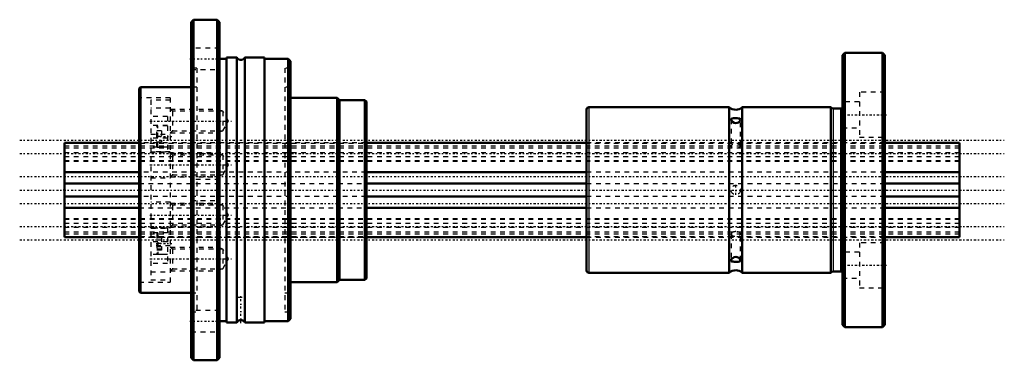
# Model space of a CAD drawing. Header units: millimetres. Extents: x -9 to 198, y -36 to 36.
import ezdxf

# ---------------------------------------------------------------- set-up
doc = ezdxf.new("R2010")
doc.units = ezdxf.units.MM
doc.linetypes.add('Center', pattern=[1.5, 0.45, -0.5, 0.05, -0.5])
doc.linetypes.add('Dashed', pattern=[2, 1, -1])
for name, color, linetype, lineweight in [('2d ConnectionPoints', 7, 'Continuous', 50), ('AM_0', 7, 'Continuous', 50), ('AM_4', 3, 'Continuous', 25), ('AM_5', 3, 'Continuous', 25), ('AM_7', 7, 'Center', 25), ('AM_9', 6, 'Dashed', 25)]:
    doc.layers.add(name, color=color, linetype=linetype, lineweight=lineweight)

# ---------------------------------------------------------------- blocks, each defined once
blk = doc.blocks.new('1_NS_2020ASpline_0_in_NS2020A_189L_4')
at = {"layer": 'AM_0'}
for p, q in [((27.25, 36), (26.75, 35.5)), ((26.75, 35.5), (26.75, -35.5)), ((32.25, 36), (27.25, 36)), ((27.25, 36), (27.25, -36)), ((32.75, 35.5), (32.25, 36)), ((32.25, 36), (32.25, -36)), ((32.75, 35.5), (32.75, -35.5)), ((34.25, 27.7), (32.75, 27.7)), ((34.25, 28), (34.25, -28)), ((36.38, 28), (34.25, 28)), ((36.38, 28), (36.38, -28)), ((42.25, 28), (38.11, 28)), ((38.11, 28), (38.11, -28)), ((42.25, 28), (42.25, -28)), ((47.25, 27.75), (42.25, 27.75)), ((47.75, 27.25), (47.25, 27.75)), ((47.25, 27.75), (47.25, -27.75)), ((47.75, 27.25), (47.75, -27.25)), ((16.05, 21.75), (15.75, 21.45)), ((15.75, 21.45), (15.75, -21.45)), ((26.75, 21.75), (16.05, 21.75)), ((16.05, 21.75), (16.05, -21.75)), ((57.55, 19.5), (47.75, 19.5)), ((57.55, 19.5), (57.55, -19.5)), ((58.05, 19), (57.55, 19.5)), ((63.45, 19), (58.05, 19)), ((58.05, 19), (58.05, -19)), ((63.75, 18.7), (63.45, 19)), ((63.45, 19), (63.45, -19)), ((63.75, 18.7), (63.75, -18.7)), ((63.45, -19), (63.75, -18.7)), ((47.75, -19.5), (57.55, -19.5)), ((57.55, -19.5), (58.05, -19)), ((58.05, -19), (63.45, -19)), ((15.75, -21.45), (16.05, -21.75)), ((16.05, -21.75), (26.75, -21.75)), ((32.75, -27.7), (34.25, -27.7)), ((34.25, -28), (36.38, -28)), ((38.11, -28), (42.25, -28)), ((42.25, -27.75), (47.25, -27.75)), ((47.25, -27.75), (47.75, -27.25)), ((26.75, -35.5), (27.25, -36)), ((27.25, -36), (32.25, -36)), ((32.25, -36), (32.75, -35.5))]:
    blk.add_line(p, q, dxfattribs=at)
blk.add_lwpolyline([(38, -27.84), (37.99, -27.84), (37.95, -27.79), (37.83, -27.69), (37.64, -27.57), (37.44, -27.51), (37.21, -27.49), (37.01, -27.52), (36.83, -27.58), (36.67, -27.68), (36.54, -27.79), (36.5, -27.83), (36.5, -27.83)], dxfattribs=at)
for centre, start, end in [((37.25, 28.5), 210, 330), ((37.25, -28.5), 137.7719, 150), ((37.25, -28.5), 30, 41.5845)]:
    blk.add_arc(centre, 1, start, end, dxfattribs=at)
at = {"layer": 'AM_5', "linetype": 'Dashed'}
for p, q in [((22.35, 17.07), (32.25, 17.07)), ((32.25, 12.07), (32.25, 17.07)), ((33.44, 16.63), (32.25, 17.07)), ((33.44, 12.5), (32.25, 12.07)), ((22.35, 12.07), (32.25, 12.07)), ((22.35, 7.8), (32.25, 7.8)), ((32.25, 2.8), (32.25, 7.8)), ((33.44, 7.37), (32.25, 7.8)), ((22.35, 2.8), (32.25, 2.8)), ((33.44, 3.23), (32.25, 2.8)), ((22.35, -2.8), (32.25, -2.8)), ((32.25, -7.8), (32.25, -2.8)), ((33.44, -3.23), (32.25, -2.8)), ((22.35, -7.8), (32.25, -7.8)), ((33.44, -7.37), (32.25, -7.8)), ((22.35, -12.07), (32.25, -12.07)), ((32.25, -17.07), (32.25, -12.07)), ((33.44, -12.5), (32.25, -12.07)), ((22.35, -17.07), (32.25, -17.07)), ((33.44, -16.63), (32.25, -17.07))]:
    blk.add_line(p, q, dxfattribs=at)
at = {"layer": 'AM_7'}
for p, q in [((26.45, 27.71), (33.05, 27.71)), ((18.05, 14.57), (35.25, 14.57)), ((19.35, 11.31), (22.65, 11.31)), ((18.05, 5.3), (35.25, 5.3)), ((18.05, -5.3), (35.25, -5.3)), ((19.35, -11.31), (22.65, -11.31)), ((18.05, -14.57), (35.25, -14.57)), ((37.25, -28.16), (37.25, -22.4)), ((26.45, -27.71), (33.05, -27.71))]:
    blk.add_line(p, q, dxfattribs=at)
at = {"layer": 'AM_9'}
for p, q in [((32.75, 29.96), (26.75, 29.96)), ((27.95, 25.75), (26.75, 25.75)), ((26.75, 25.46), (32.75, 25.46)), ((27.95, 25.75), (27.95, -25.75)), ((46.55, 25.75), (46.55, -25.75)), ((47.75, 25.75), (46.55, 25.75)), ((27.95, 21.75), (26.75, 21.75)), ((47.75, 21.75), (46.55, 21.75)), ((22.35, 19.5), (15.75, 19.5)), ((22.35, 19), (18.25, 19)), ((18.25, 19), (18.25, -19)), ((22.35, 19.5), (22.35, -19.5)), ((22.35, 17.32), (18.25, 17.32)), ((22.78, 16.63), (22.35, 17.07)), ((33.44, 16.63), (22.78, 16.63)), ((22.78, 16.63), (22.78, 12.5)), ((33.44, 16.63), (33.44, 12.5)), ((34.63, 14.57), (33.44, 16.63)), ((21.75, 15.54), (18.25, 15.54)), ((21.75, 15.54), (21.75, 8.06)), ((33.44, 12.5), (34.63, 14.57)), ((21.75, 13.61), (18.25, 13.61)), ((19.5, 9.26), (19.5, 13.36)), ((20.5, 12.51), (19.5, 12.51)), ((21.75, 13.56), (19.7, 13.56)), ((19.7, 9.06), (19.7, 13.56)), ((20.5, 12.51), (20.5, 10.11)), ((22.35, 12.07), (22.78, 12.5)), ((22.78, 12.5), (33.44, 12.5)), ((18.25, 11.82), (22.35, 11.82)), ((21.75, 10.94), (18.25, 10.94)), ((20.5, 11.31), (19.5, 11.31)), ((63.75, 10), (18.25, 10)), ((21.75, 9.02), (18.25, 9.02)), ((20.5, 10.11), (19.5, 10.11)), ((19.7, 9.06), (21.75, 9.06)), ((18.25, 8.06), (21.75, 8.06)), ((22.35, 8.05), (18.25, 8.05)), ((22.78, 7.37), (22.35, 7.8)), ((33.44, 7.37), (22.78, 7.37)), ((22.78, 7.37), (22.78, 3.23)), ((34.63, 5.3), (33.44, 7.37)), ((33.44, 7.37), (33.44, 3.23)), ((33.44, 3.23), (34.63, 5.3)), ((18.25, 2.55), (22.35, 2.55)), ((22.35, 2.8), (22.78, 3.23)), ((22.78, 3.23), (33.44, 3.23)), ((32.75, 2.25), (26.75, 2.25)), ((22.35, -2.55), (18.25, -2.55)), ((22.78, -3.23), (22.35, -2.8)), ((33.44, -3.23), (22.78, -3.23)), ((22.78, -3.23), (22.78, -7.37)), ((26.75, -2.25), (32.75, -2.25)), ((33.44, -3.23), (33.44, -7.37)), ((34.63, -5.3), (33.44, -3.23)), ((33.44, -7.37), (34.63, -5.3)), ((18.25, -8.05), (22.35, -8.05)), ((21.75, -8.06), (18.25, -8.06)), ((21.75, -8.06), (21.75, -15.54)), ((22.35, -7.8), (22.78, -7.37)), ((22.78, -7.37), (33.44, -7.37)), ((21.75, -9.02), (18.25, -9.02)), ((18.25, -10), (63.75, -10)), ((19.5, -9.26), (19.5, -13.36)), ((20.5, -9.93), (19.5, -9.93)), ((20.5, -10.11), (19.5, -10.11)), ((19.7, -9.06), (19.7, -13.56)), ((21.75, -9.06), (19.7, -9.06)), ((20.5, -9.93), (20.5, -12.7)), ((21.75, -10.94), (18.25, -10.94)), ((22.35, -11.82), (18.25, -11.82)), ((20.5, -10.62), (19.5, -10.62)), ((20.5, -11.31), (19.5, -11.31)), ((20.5, -12.01), (19.5, -12.01)), ((22.78, -12.5), (22.35, -12.07)), ((21.75, -13.61), (18.25, -13.61)), ((20.5, -12.51), (19.5, -12.51)), ((20.5, -12.7), (19.5, -12.7)), ((19.7, -13.56), (21.75, -13.56)), ((33.44, -12.5), (22.78, -12.5)), ((22.78, -12.5), (22.78, -16.63)), ((34.63, -14.57), (33.44, -12.5)), ((33.44, -12.5), (33.44, -16.63)), ((21.75, -15.54), (18.25, -15.54)), ((33.44, -16.63), (34.63, -14.57)), ((18.25, -17.32), (22.35, -17.32)), ((22.35, -17.07), (22.78, -16.63)), ((22.78, -16.63), (33.44, -16.63)), ((15.75, -19.5), (22.35, -19.5)), ((18.25, -19), (22.35, -19)), ((26.75, -21.75), (27.95, -21.75)), ((36.5, -22.66), (38, -22.66)), ((36.5, -22.66), (36.5, -27.83)), ((38, -27.84), (38, -22.66)), ((46.55, -21.75), (47.75, -21.75)), ((32.75, -25.46), (26.75, -25.46)), ((26.75, -25.75), (27.95, -25.75)), ((46.55, -25.75), (47.75, -25.75)), ((26.75, -29.96), (32.75, -29.96))]:
    blk.add_line(p, q, dxfattribs=at)
blk.add_lwpolyline([(36.54, -27.79), (36.57, -27.76), (36.65, -27.69)], dxfattribs=at)
for centre, start, end in [((19.7, 13.36), 90, 180), ((19.7, 9.26), 180, 270), ((19.7, -9.26), 90, 180), ((19.7, -13.36), 180, 270)]:
    blk.add_arc(centre, 0.2, start, end, dxfattribs=at)
blk = doc.blocks.new('2_NS_2020ASpline_b_0_in_NS2020A_189L_4')
at = {"layer": 'AM_0'}
for p, q in [((164.75, 29), (164.25, 28.5)), ((164.25, 28.5), (164.25, -28.5)), ((172.75, 29), (164.75, 29)), ((164.75, 29), (164.75, -29)), ((172.75, 29), (172.75, -29)), ((173.25, 28.5), (172.75, 29)), ((173.25, 28.5), (173.25, -28.5)), ((110.25, 17), (110.25, -17)), ((140.37, 17.5), (110.75, 17.5)), ((140.37, 17.5), (140.37, -17.5)), ((143.13, 17.5), (143.13, -17.5)), ((161.85, 17.5), (143.13, 17.5)), ((161.85, 17.5), (161.85, -17.5)), ((163.85, 17.2), (162.3, 17.2)), ((110.75, -17.5), (140.37, -17.5)), ((143.13, -17.5), (161.85, -17.5)), ((162.3, -17.2), (163.85, -17.2)), ((164.25, -28.5), (164.75, -29)), ((164.75, -29), (172.75, -29)), ((172.75, -29), (173.25, -28.5))]:
    blk.add_line(p, q, dxfattribs=at)
for points in [[(141.29, 15.15), (141.02, 15.13), (140.83, 15.07), (140.75, 14.94), (140.75, 14.91)], [(140.75, 14.91), (140.78, 14.77), (140.89, 14.59), (141.09, 14.39), (141.39, 14.22), (141.72, 14.15), (142.02, 14.19), (142.29, 14.3), (142.52, 14.49), (142.69, 14.72), (142.75, 14.91)], [(142.75, 14.91), (142.75, 14.92), (142.7, 15.04), (142.58, 15.11), (142.36, 15.14), (142.05, 15.15), (141.71, 15.15), (141.42, 15.15), (141.29, 15.15)], [(142.75, -14.91), (142.71, -14.75), (142.59, -14.56), (142.38, -14.36), (142.07, -14.2), (141.73, -14.15), (141.44, -14.2), (141.18, -14.32), (140.95, -14.52), (140.79, -14.75), (140.75, -14.91)], [(140.75, -14.91), (140.75, -14.94), (140.81, -15.05), (140.94, -15.11), (141.18, -15.14), (141.42, -15.15)], [(141.42, -15.15), (141.71, -15.15), (142.01, -15.15), (142.27, -15.15), (142.51, -15.12), (142.69, -15.05), (142.75, -14.92), (142.75, -14.91)]]:
    blk.add_lwpolyline(points, dxfattribs=at)
for centre, radius, start, end in [((110.75, 17), 0.5, 90, 180), ((141.75, 18.95), 2, 226.4688, 313.5312), ((162.3, 17.7), 0.5, 205.8419, 270), ((163.85, 17.7), 0.5, 270, 323.1301), ((110.75, -17), 0.5, 180, 270), ((141.75, -18.95), 2, 46.4688, 133.5312), ((162.3, -17.7), 0.5, 90, 154.1581), ((163.85, -17.7), 0.5, 36.8699, 90)]:
    blk.add_arc(centre, radius, start, end, dxfattribs=at)
at = {"layer": 'AM_4'}
for p, q in [((110.75, 17.5), (110.75, -17.5)), ((162.3, 17.2), (162.3, -17.2)), ((163.85, 17.2), (163.85, -17.2))]:
    blk.add_line(p, q, dxfattribs=at)
at = {"layer": 'AM_7'}
for p, q in [((163.8, 15.91), (173.7, 15.91)), ((141.75, -1.05), (141.75, 1.05)), ((163.8, -15.91), (173.7, -15.91))]:
    blk.add_line(p, q, dxfattribs=at)
at = {"layer": 'AM_9'}
for p, q in [((167.85, 20.66), (167.85, 11.16)), ((173.25, 20.66), (167.85, 20.66)), ((167.85, 18.66), (164.25, 18.66)), ((140.75, 14.91), (140.75, 9.3)), ((142.75, 9.3), (142.75, 14.91)), ((164.25, 13.16), (167.85, 13.16)), ((167.85, 11.16), (173.25, 11.16)), ((173.25, 10), (110.25, 10)), ((110.25, -10), (173.25, -10)), ((140.75, -9.3), (140.75, -14.91)), ((142.75, -14.91), (142.75, -9.3)), ((167.85, -11.16), (167.85, -20.66)), ((173.25, -11.16), (167.85, -11.16)), ((167.85, -13.16), (164.25, -13.16)), ((164.25, -18.66), (167.85, -18.66)), ((167.85, -20.66), (173.25, -20.66))]:
    blk.add_line(p, q, dxfattribs=at)
blk.add_circle((141.75, 0), 1, dxfattribs=at)
blk.add_ellipse((141.75, 9.3), major_axis=(1, 0), ratio=0.5, dxfattribs=at)
for start_param, end_param in [(1.570796, 3.141593), (3.141593, 6.283185), (0, 1.570796)]:
    blk.add_ellipse((141.75, -9.3), major_axis=(1, 0), ratio=0.5, start_param=start_param, end_param=end_param, dxfattribs=at)
blk = doc.blocks.new('3_NS_2020A_189L_Shaft_0_in_NS2020A_189L_4')
at = {"layer": 'AM_0'}
for p, q in [((15.75, 10), (0, 10)), ((0, 10), (0, -10)), ((110.25, 10), (63.75, 10)), ((189, 10), (173.25, 10)), ((189, 10), (189, -10)), ((15.75, 3.78), (0, 3.78)), ((110.25, 3.78), (63.75, 3.78)), ((189, 3.78), (173.25, 3.78)), ((0, 1.36), (15.75, 1.36)), ((63.75, 1.36), (110.25, 1.36)), ((173.25, 1.36), (189, 1.36)), ((15.75, -1.36), (0, -1.36)), ((110.25, -1.36), (63.75, -1.36)), ((189, -1.36), (173.25, -1.36)), ((0, -3.78), (15.75, -3.78)), ((63.75, -3.78), (110.25, -3.78)), ((173.25, -3.78), (189, -3.78)), ((0, -10), (15.75, -10)), ((63.75, -10), (110.25, -10)), ((173.25, -10), (189, -10))]:
    blk.add_line(p, q, dxfattribs=at)
at = {"layer": 'AM_7'}
for p, q in [((-9.45, 10.53), (198.45, 10.53)), ((-9.45, 7.71), (198.45, 7.71)), ((-9.45, 2.82), (198.45, 2.82)), ((-9.45, 0), (198.45, 0)), ((-9.45, -2.82), (198.45, -2.82)), ((-9.45, -7.71), (198.45, -7.71)), ((-9.45, -10.53), (198.45, -10.53))]:
    blk.add_line(p, q, dxfattribs=at)
at = {"layer": 'AM_9'}
for p, q in [((0, 9.91), (189, 9.91)), ((189, 9.26), (0, 9.26)), ((0, 8.94), (189, 8.94)), ((63.75, 10), (15.75, 10)), ((173.25, 10), (110.25, 10)), ((0, 7.9), (189, 7.9)), ((189, 7), (0, 7)), ((189, 6.13), (0, 6.13)), ((0, 6.12), (189, 6.12)), ((63.75, 3.78), (15.75, 3.78)), ((173.25, 3.78), (110.25, 3.78)), ((15.75, 1.36), (63.75, 1.36)), ((110.25, 1.36), (173.25, 1.36)), ((63.75, -1.36), (15.75, -1.36)), ((173.25, -1.36), (110.25, -1.36)), ((15.75, -3.78), (63.75, -3.78)), ((110.25, -3.78), (173.25, -3.78)), ((189, -6.12), (0, -6.12)), ((0, -6.13), (189, -6.13)), ((0, -7), (189, -7)), ((189, -7.9), (0, -7.9)), ((189, -8.94), (0, -8.94)), ((0, -9.26), (189, -9.26)), ((189, -9.91), (0, -9.91)), ((15.75, -10), (63.75, -10)), ((110.25, -10), (173.25, -10))]:
    blk.add_line(p, q, dxfattribs=at)

msp = doc.modelspace()

# ---------------------------------------------------------------- linework, layer by layer
at = {"layer": '2d ConnectionPoints'}
for p in [(0, 0), (15.75, 0), (173.25, 0), (173.25, 0)]:
    msp.add_point(p, dxfattribs=at)

# ---------------------------------------------------------------- block references
for name in ['1_NS_2020ASpline_0_in_NS2020A_189L_4', '2_NS_2020ASpline_b_0_in_NS2020A_189L_4', '3_NS_2020A_189L_Shaft_0_in_NS2020A_189L_4']:
    msp.add_blockref(name, (0, 0))

doc.saveas('drawing.dxf')
